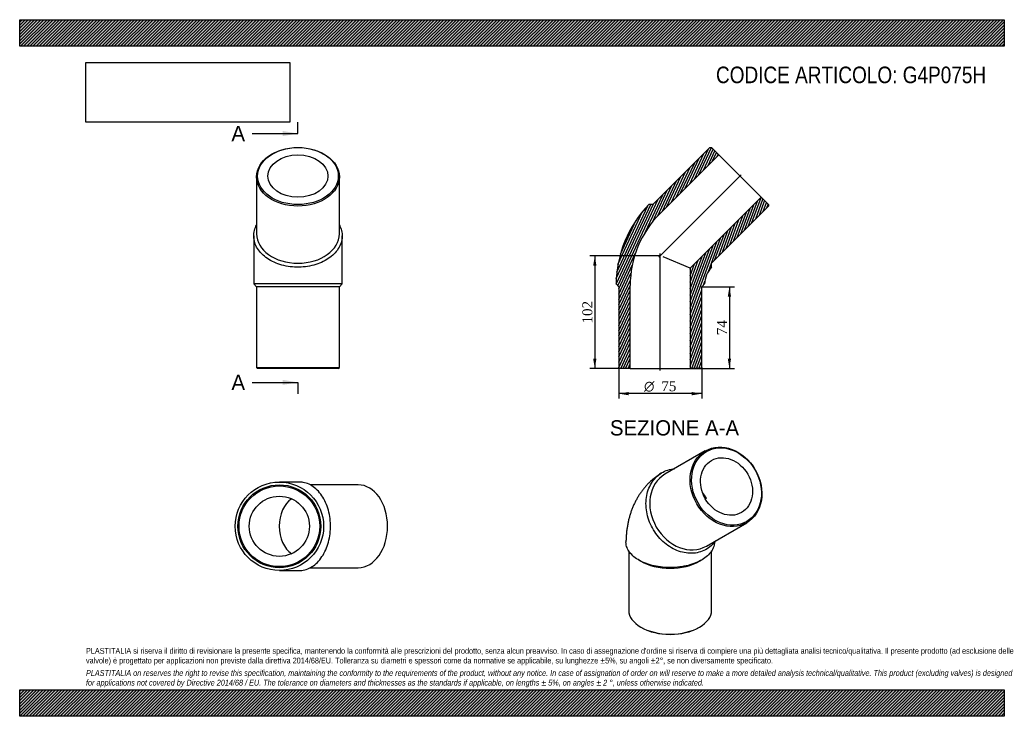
# Model space of a CAD drawing. Header units: millimetres. Extents: x 0 to 891, y 0 to 630.
import ezdxf
from ezdxf.enums import TextEntityAlignment as Align
from ezdxf.lldxf.tags import DXFTag

# ---------------------------------------------------------------- set-up
doc = ezdxf.new("R2010")
doc.units = ezdxf.units.MM
doc.header["$LTSCALE"] = 3
for name, color, linetype in [('Default', 7, 'Continuous'), ('DV4_Default', 7, 'Continuous'), ('G4P075H', 7, 'Continuous')]:
    doc.layers.add(name, color=color, linetype=linetype)
doc.styles.add('SEACAD_Solid_Edge_ANSI', font='seans.ttf')
doc.styles.add('SEACAD_Solid_Edge_ANSI1_Symbols', font='semeca1.ttf')
doc.styles.add('SEACAD_Times_New_Roman', font='times.ttf')
tags = doc.linetypes.add('CENTER2', pattern=[28.575000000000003, 19.05, -3.175, 3.175, -3.175]).pattern_tags.tags
tags[10:11] = [DXFTag(74, 4), DXFTag(75, 0), DXFTag(340, '0'), DXFTag(46, 0.0), DXFTag(50, 0.0), DXFTag(44, 0.0), DXFTag(45, 0.0)]
tags[8:9] = [DXFTag(74, 4), DXFTag(75, 0), DXFTag(340, '0'), DXFTag(46, 0.0), DXFTag(50, 0.0), DXFTag(44, 0.0), DXFTag(45, 0.0)]
tags[6:7] = [DXFTag(74, 4), DXFTag(75, 0), DXFTag(340, '0'), DXFTag(46, 0.0), DXFTag(50, 0.0), DXFTag(44, 0.0), DXFTag(45, 0.0)]
tags[4:5] = [DXFTag(74, 4), DXFTag(75, 0), DXFTag(340, '0'), DXFTag(46, 0.0), DXFTag(50, 0.0), DXFTag(44, 0.0), DXFTag(45, 0.0)]
doc.dimstyles.new('ANSImm', dxfattribs={"dimtxt": 9, "dimasz": 9, "dimexe": 4.5, "dimexo": 0, "dimgap": 2.25, "dimtad": 1, "dimdsep": 46, "dimtxsty": 'SEACAD_Times_New_Roman', "dimblk1": '_SE_FILLED', "dimblk2": '_SE_FILLED', "dimsah": 1, "dimcen": 4.5, "dimazin": 0, "dimtfac": 0.85, "dimtdec": 3, "dimtofl": 0, "dimtmove": 0, "dimatfit": 3, "dimfxl": 1, "dimarcsym": 0})
picture_1 = doc.add_image_def('image1.jpg', size_in_pixel=(4302, 1260))
pattern_1 = [(45, (0, 0), (-1.414213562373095, 1.414213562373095), [])]

# ---------------------------------------------------------------- blocks, each defined once
blk = doc.blocks.new('SE')
at = {"layer": 'G4P075H', "color": 7, "linetype": 'Continuous'}
for p, q in [((620.3766012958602, 240.0313301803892), (583.8766065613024, 218.95803878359)), ((621.3766193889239, 154.0061409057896), (657.8766141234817, 175.0794323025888)), ((551.1266177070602, 149.5679594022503), (551.1266227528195, 95.93302043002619)), ((626.1266227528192, 95.93302748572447), (626.1266177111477, 149.5245146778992)), ((560.3509681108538, 141.2436099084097), (562.1101095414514, 140.2279691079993)), ((615.1431276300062, 140.2279740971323), (616.9378531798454, 141.2641598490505)), ((562.1101151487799, 80.62371514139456), (562.8172220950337, 80.21546674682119)), ((614.4360263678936, 80.21547160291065), (615.1431332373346, 80.62372013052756))]:
    blk.add_line(p, q, dxfattribs=at)
blk.add_arc((645.0009850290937, 156.8660867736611), 46.83610633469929, 120.315526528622, 121.6424903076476, dxfattribs=at)
for centre, major_axis, ratio in [((639.1266077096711, 207.5553812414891), (18.75000641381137, -32.4759489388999), 0.8164965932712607), ((639.6266076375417, 207.8440564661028), (-18.2500062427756, 31.60992363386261), 0.8164965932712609), ((639.6266076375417, 207.8440564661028), (13.60000465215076, -23.55588829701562), 0.8164965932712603)]:
    blk.add_ellipse(centre, major_axis=major_axis, ratio=ratio, dxfattribs=at)
for centre, major_axis, ratio, start_param, end_param in [((602.6266129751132, 186.4820898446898), (18.75000641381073, -32.47594893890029), 0.8164965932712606, 3.141592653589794, 6.283185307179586), ((602.1266130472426, 186.1934146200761), (13.60000465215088, -23.55588829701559), 0.8164965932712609, 1.570796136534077, 1.795449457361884), ((588.6266171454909, 155.53727792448), (37.49999999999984, 3.527849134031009e-06), 0.5773502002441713, 3.926990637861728, 5.497787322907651), ((588.6266227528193, 95.93302395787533), (-37.49999999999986, -3.527849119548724e-06), 0.5773502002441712, 0, 3.141592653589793), ((588.6266228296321, 95.11652732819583), (-36.49999999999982, -3.433773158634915e-06), 0.5773502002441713, 0.7853979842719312, 2.356194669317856)]:
    blk.add_ellipse(centre, major_axis=major_axis, ratio=ratio, start_param=start_param, end_param=end_param, dxfattribs=at)
for points, knots in [([(567.7923450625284, 201.4177843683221), (568.3507230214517, 203.7269919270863), (569.118721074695, 205.9006886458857), (571.0616869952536, 209.9850084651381), (572.2508281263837, 211.9077146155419), (574.95290616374, 215.3387352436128), (576.4704974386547, 216.8655932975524), (579.8438630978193, 219.5362595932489), (581.6894778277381, 220.6643926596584), (585.5645295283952, 222.4377126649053), (587.6179042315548, 223.0985957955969), (590.6489529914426, 223.6897156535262), (591.5343677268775, 223.819296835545), (592.4265819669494, 223.9077244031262)], [0, 0, 0, 0, 0.03125, 0.03125, 0.0625, 0.0625, 0.09375, 0.09375, 0.125, 0.125, 0.15625, 0.15625, 0.1690041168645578, 0.1690041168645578, 0.1690041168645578, 0.1690041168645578]), ([(580.8288964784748, 220.0536384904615), (580.1398702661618, 219.629022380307), (578.756649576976, 218.7712469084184), (576.4432398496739, 217.1518085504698), (574.0526193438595, 215.3074250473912), (571.7369873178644, 213.3322191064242), (569.5217628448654, 211.2488924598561), (567.4036219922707, 209.0554188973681), (565.3867308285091, 206.7562369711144), (563.4730208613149, 204.3538188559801), (561.6648344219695, 201.8509023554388), (559.9642516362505, 199.2498668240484), (558.3733199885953, 196.5528972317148), (556.894046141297, 193.7619597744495), (555.5284542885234, 190.8788608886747), (554.2786226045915, 187.9053159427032), (553.1467174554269, 184.8430760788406), (552.1350005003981, 181.6940102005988), (551.2458469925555, 178.4605113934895), (550.4815994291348, 175.1448012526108), (549.8448922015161, 171.7524903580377), (549.3370164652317, 168.2799402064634), (548.9635619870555, 164.7629440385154), (548.7182191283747, 161.1783036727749), (548.665435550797, 159.0035481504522), (548.6384325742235, 157.7549364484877)], [0, 0, 0, 0, 0.03015601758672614, 0.07166589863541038, 0.1131599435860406, 0.1546830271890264, 0.1962778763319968, 0.2379879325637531, 0.2798574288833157, 0.3219313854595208, 0.3642554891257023, 0.4068758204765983, 0.4498383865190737, 0.493188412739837, 0.5369693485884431, 0.5812215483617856, 0.625980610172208, 0.6712753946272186, 0.7171258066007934, 0.7635405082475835, 0.8105148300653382, 0.858029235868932, 0.9060487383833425, 0.9545236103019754, 1, 1, 1, 1]), ([(630.0158900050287, 158.9817294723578), (629.7483052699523, 158.6050708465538), (629.4726865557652, 158.2360425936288), (627.8431055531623, 156.1589742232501), (626.2976938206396, 154.5999008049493), (622.9305700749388, 151.9309324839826), (621.1169045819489, 150.8182939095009), (617.2311166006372, 149.0338077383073), (615.1458173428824, 148.3650195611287), (610.8905227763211, 147.5343871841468), (608.7006646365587, 147.3603311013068), (601.9392581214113, 147.5799295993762), (597.3588104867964, 148.7150815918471), (590.7344184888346, 151.8084178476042), (588.6105267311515, 153.0496847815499), (584.5272461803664, 155.9425638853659), (582.550180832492, 157.6153983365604), (578.9163046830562, 161.2555045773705), (577.2450676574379, 163.2274533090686), (574.1965293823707, 167.4777546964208), (572.8285073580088, 169.7529764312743), (570.5093659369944, 174.4161799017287), (569.5403187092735, 176.8273014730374), (567.9992361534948, 181.8152547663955), (567.4522923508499, 184.3117178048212), (566.7896229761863, 189.300772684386), (566.6753817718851, 191.818181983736), (566.9003312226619, 196.7263540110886), (567.2339671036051, 199.108576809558), (567.7923450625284, 201.4177843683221)], [0.5559159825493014, 0.5559159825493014, 0.5559159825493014, 0.5559159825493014, 0.5625, 0.5625, 0.59375, 0.59375, 0.625, 0.625, 0.65625, 0.65625, 0.6875, 0.6875, 0.75, 0.75, 0.78125, 0.78125, 0.8125, 0.8125, 0.84375, 0.84375, 0.875, 0.875, 0.90625, 0.90625, 0.9375, 0.9375, 0.96875, 0.96875, 1, 1, 1, 1]), ([(628.6389153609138, 157.0723785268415), (628.6233396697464, 156.6532770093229), (628.5880613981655, 156.2353052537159), (628.335189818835, 154.3216588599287), (627.8855501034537, 152.8361479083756), (626.4657833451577, 149.9033334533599), (625.5181098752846, 148.5009255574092), (623.1650295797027, 145.8188153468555), (621.7401282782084, 144.5261114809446), (618.5040362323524, 142.1467683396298), (616.7022196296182, 141.0603198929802), (612.7334653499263, 139.0924496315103), (610.5514279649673, 138.2098368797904), (606.0024309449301, 136.73002093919), (603.6157485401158, 136.1209154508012), (596.1106542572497, 134.6967078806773), (590.8493187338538, 134.3268631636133), (582.9803555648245, 134.6692685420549), (580.4127539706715, 134.9297839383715), (575.38569314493, 135.7365836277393), (572.9029120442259, 136.2916121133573), (568.2381795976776, 137.6531709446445), (566.0394607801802, 138.4592032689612), (561.9115856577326, 140.3237985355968), (559.9932348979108, 141.3826042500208), (556.5965270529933, 143.6640148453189), (555.0942280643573, 144.8964663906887), (552.4981224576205, 147.5524554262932), (551.4464334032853, 148.9332576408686), (549.8197012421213, 151.7914017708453), (549.241843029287, 153.2840578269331), (548.7188943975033, 155.77486495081), (548.6219596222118, 156.7623931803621), (548.6359242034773, 157.7530788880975)], [0.4913300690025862, 0.4913300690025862, 0.4913300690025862, 0.4913300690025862, 0.5, 0.5, 0.53125, 0.53125, 0.5625, 0.5625, 0.59375, 0.59375, 0.625, 0.625, 0.65625, 0.65625, 0.6875, 0.6875, 0.75, 0.75, 0.78125, 0.78125, 0.8125, 0.8125, 0.84375, 0.84375, 0.875, 0.875, 0.90625, 0.90625, 0.9375, 0.9375, 0.96875, 0.96875, 0.9891711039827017, 0.9891711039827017, 0.9891711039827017, 0.9891711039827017])]:
    blk.add_open_spline(points, degree=3, knots=knots, dxfattribs=at)
blk.add_open_spline([(628.641195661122, 157.0714054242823), (628.6441475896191, 157.1394806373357), (628.6469577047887, 157.2040077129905), (628.6497698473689, 157.2656509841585)], degree=3, dxfattribs=at)
blk = doc.blocks.new('SE1')
at = {"layer": 'G4P075H', "color": 7, "linetype": 'Continuous'}
for p, q in [((214.2910917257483, 487.9006825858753), (214.2910917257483, 436.2818875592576)), ((289.2910917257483, 436.2818875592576), (289.2910917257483, 487.9006825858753)), ((211.7910917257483, 434.5014024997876), (211.7910917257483, 390.9829263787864)), ((291.7910917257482, 390.9832132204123), (291.7910917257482, 434.5016834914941)), ((211.7953411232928, 390.9786482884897), (214.2910917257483, 388.4828976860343)), ((289.2910917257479, 388.4828976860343), (214.2910917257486, 388.4828976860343)), ((214.2910917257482, 388.4828976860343), (214.2910917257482, 315.4828976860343)), ((289.2910917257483, 388.4828976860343), (291.7846945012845, 390.9765004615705)), ((289.2910917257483, 315.4828976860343), (289.2910917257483, 388.4828976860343)), ((214.2910917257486, 315.4828976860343), (289.2910917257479, 315.4828976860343)), ((214.2910917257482, 315.4828976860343), (215.2910917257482, 314.4828976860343)), ((288.2910917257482, 314.4828976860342), (215.2910917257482, 314.4828976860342)), ((288.2910917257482, 314.4828976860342), (289.2910917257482, 315.4828976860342))]:
    blk.add_line(p, q, dxfattribs=at)
blk.add_arc((251.7915436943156, -4376.64502503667), 4767.79571609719, 89.51931510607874, 90.48069176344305, dxfattribs=at)
for centre, major_axis, ratio in [((251.7910917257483, 487.9006825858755), (37.49999999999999, -1.387778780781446e-14), 0.7071067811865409), ((251.7910917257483, 488.6077893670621), (36.49999999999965, 0), 0.7071067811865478), ((251.7910917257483, 488.6077893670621), (27.2, -2.775557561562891e-14), 0.7071067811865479)]:
    blk.add_ellipse(centre, major_axis=major_axis, ratio=ratio, dxfattribs=at)
blk.add_ellipse((251.7910917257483, 436.2818875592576), major_axis=(-37.50000000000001, -1.040834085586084e-14), ratio=0.7071067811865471, start_param=0, end_param=3.141592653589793, dxfattribs=at)
blk.add_open_spline([(289.2939178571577, 444.3451169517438), (289.4756677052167, 443.9983221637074), (289.6482008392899, 443.648259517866), (290.6298326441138, 441.5237049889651), (291.1952298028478, 439.7061734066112), (291.8163550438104, 436.0463437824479), (291.8746938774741, 434.1772408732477), (291.4701315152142, 430.4689863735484), (291.0147813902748, 428.6529285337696), (289.6084660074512, 425.0952845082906), (288.6426943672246, 423.3384080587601), (286.2783332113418, 420.0395239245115), (284.879130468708, 418.4834736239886), (281.6416543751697, 415.560268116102), (279.8071989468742, 414.2040165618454), (275.8523404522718, 411.7995311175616), (273.7121507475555, 410.7337956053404), (269.1106204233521, 408.8957909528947), (266.7202351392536, 408.1513067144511), (261.7669501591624, 406.998699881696), (259.1743441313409, 406.5890675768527), (253.969986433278, 406.1437039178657), (251.3650924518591, 406.1034443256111), (246.1499099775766, 406.3854194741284), (243.5275051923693, 406.714200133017), (238.5025504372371, 407.712894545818), (236.0714638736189, 408.3823433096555), (229.0285388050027, 410.9131842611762), (224.8611809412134, 413.2319482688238), (219.723890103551, 417.4736345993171), (218.2296676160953, 418.986274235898), (215.6672769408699, 422.2043886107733), (214.5933439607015, 423.9291208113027), (212.965778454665, 427.4453495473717), (212.3996966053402, 429.2448225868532), (211.7671375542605, 432.9272746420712), (211.7085906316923, 434.8050502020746), (212.1029435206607, 438.4820514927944), (212.5509879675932, 440.3017960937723), (213.5574104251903, 442.8558054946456), (213.8962985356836, 443.5959715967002), (214.2762234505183, 444.3225413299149)], degree=3, knots=[0.3062657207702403, 0.3062657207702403, 0.3062657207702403, 0.3062657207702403, 0.3125, 0.3125, 0.34375, 0.34375, 0.375, 0.375, 0.40625, 0.40625, 0.4375, 0.4375, 0.46875, 0.46875, 0.5, 0.5, 0.53125, 0.53125, 0.5625, 0.5625, 0.59375, 0.59375, 0.625, 0.625, 0.65625, 0.65625, 0.6875, 0.6875, 0.75, 0.75, 0.78125, 0.78125, 0.8125, 0.8125, 0.84375, 0.84375, 0.875, 0.875, 0.90625, 0.90625, 0.9193346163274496, 0.9193346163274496, 0.9193346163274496, 0.9193346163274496], dxfattribs=at)
blk = doc.blocks.new('SE2')
at = {"layer": 'G4P075H', "color": 7, "linetype": 'Continuous'}
for p, q in [((253.021318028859, 211.8633608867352), (234.9951819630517, 211.8633608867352)), ((306.3956931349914, 209.3633608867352), (262.8449436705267, 209.3633608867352)), ((262.8292362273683, 134.3633608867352), (306.3956931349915, 134.3633608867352)), ((234.9951907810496, 131.8633608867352), (253.0208627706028, 131.8633608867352))]:
    blk.add_line(p, q, dxfattribs=at)
for centre, radius in [((235.0031540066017, 171.8634787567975), 40.00815221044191), ((234.9779082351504, 171.8633608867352), 37.5), ((234.9779082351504, 171.8633608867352), 36.5), ((234.9779082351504, 171.8633608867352), 27.2)]:
    blk.add_circle(centre, radius, dxfattribs=at)
for centre, major_axis, ratio, start_param, end_param in [((306.3956931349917, 171.8633608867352), (1.387778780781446e-14, -37.5), 0.7071067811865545, 0, 3.141592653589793), ((254.0697913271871, 171.8633608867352), (2.42861286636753e-14, -27.19999999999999), 0.7071067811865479, 3.565327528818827, 5.859450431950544)]:
    blk.add_ellipse(centre, major_axis=major_axis, ratio=ratio, start_param=start_param, end_param=end_param, dxfattribs=at)
blk.add_open_spline([(253.0338633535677, 131.8637958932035), (253.7554677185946, 131.8641429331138), (254.4779605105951, 131.9033931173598), (257.0505151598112, 132.1843210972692), (258.8646111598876, 132.6396712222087), (262.4177843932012, 134.0459866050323), (264.1721205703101, 135.0117582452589), (267.4653911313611, 137.3761194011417), (269.0183551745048, 138.7753221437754), (271.9347198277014, 142.0127982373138), (273.287222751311, 143.8472536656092), (275.6839435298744, 147.8021121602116), (276.745614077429, 149.9423018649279), (278.575622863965, 154.5438321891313), (279.3163071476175, 156.9342174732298), (280.4625428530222, 161.8875024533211), (280.8696067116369, 164.4801084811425), (281.312132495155, 169.6844661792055), (281.3521162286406, 172.2893601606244), (281.0719648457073, 177.5045426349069), (280.7453112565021, 180.1269474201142), (279.7523709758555, 185.1519021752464), (279.0865305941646, 187.5829887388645), (276.5673833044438, 194.6259138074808), (274.2570103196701, 198.79327167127), (270.0259966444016, 203.9305625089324), (268.5165827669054, 205.4247849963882), (265.3043430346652, 207.9871756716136), (263.5822835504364, 209.061108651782), (260.0707724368, 210.6886741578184), (258.2733683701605, 211.2547560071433), (255.3057371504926, 211.7650420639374), (254.163634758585, 211.8620735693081), (253.0252019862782, 211.862593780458)], degree=3, knots=[0.3628500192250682, 0.3628500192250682, 0.3628500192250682, 0.3628500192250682, 0.375, 0.375, 0.40625, 0.40625, 0.4375, 0.4375, 0.46875, 0.46875, 0.5, 0.5, 0.53125, 0.53125, 0.5625, 0.5625, 0.59375, 0.59375, 0.625, 0.625, 0.65625, 0.65625, 0.6875, 0.6875, 0.75, 0.75, 0.78125, 0.78125, 0.8125, 0.8125, 0.84375, 0.84375, 0.8629188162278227, 0.8629188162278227, 0.8629188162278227, 0.8629188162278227], dxfattribs=at)
blk = doc.blocks.new('SE4')
at = {"color": 7, "linetype": 'Continuous', "style": 'SEACAD_Solid_Edge_ANSI'}
blk.add_text('A', height=13.8, dxfattribs=at).set_placement((191.6166731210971, 533.9161439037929), align=Align.TOP_LEFT)
blk = doc.blocks.new('SE5')
at = {"color": 7, "linetype": 'Continuous', "style": 'SEACAD_Solid_Edge_ANSI'}
blk.add_text('A', height=13.8, dxfattribs=at).set_placement((191.6166731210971, 308.9112846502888), align=Align.TOP_LEFT)
blk = doc.blocks.new('SEANNOT_GROUP')
at = {"linetype": 'Continuous'}
blk.add_hatch(color=7, dxfattribs=at).paths.add_polyline_path([(237.9910914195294, 524.7161438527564), (251.7910917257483, 527.0161439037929), (237.9910914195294, 529.3161439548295)])
at = {"color": 7, "linetype": 'Continuous'}
blk.add_lwpolyline([(210.3910917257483, 527.0161439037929), (251.7910917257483, 527.0161439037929)], dxfattribs=at)
blk = doc.blocks.new('SEANNOT_GROUP1')
at = {"linetype": 'Continuous'}
blk.add_hatch(color=7, dxfattribs=at).paths.add_polyline_path([(237.9910914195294, 299.7112845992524), (251.7910917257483, 302.0112846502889), (237.9910914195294, 304.3112847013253)])
at = {"color": 7, "linetype": 'Continuous'}
blk.add_lwpolyline([(210.3910917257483, 302.0112846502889), (251.7910917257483, 302.0112846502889)], dxfattribs=at)
blk = doc.blocks.new('SE3')
at = {"layer": 'Default', "color": 7, "linetype": 'CENTER2'}
for p, q in [((251.7910917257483, 527.0161439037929), (251.7910917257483, 537.3661439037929)), ((251.7910917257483, 302.0112846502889), (251.7910917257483, 291.6612846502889))]:
    blk.add_line(p, q, dxfattribs=at)
at = {"layer": 'Default', "color": 7, "linetype": 'CENTER2', "const_width": 0.0001}
blk.add_lwpolyline([(251.7910917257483, 527.0161439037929), (251.7910917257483, 302.0112846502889)], dxfattribs=at)
at = {"layer": 'Default'}
for name in ['SE4', 'SEANNOT_GROUP', 'SE5', 'SEANNOT_GROUP1']:
    blk.add_blockref(name, (0, 0), dxfattribs=at)
blk = doc.blocks.new('SE6')
at = {"layer": 'G4P075H', "linetype": 'Continuous'}
h = blk.add_hatch(dxfattribs=at)
h.set_pattern_fill('LINE', scale=0.6299212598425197, angle=65, style=0)
h.set_pattern_definition([(65, (0, 0), (-1.8126155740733, 0.8452365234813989), [])])
edge = h.paths.add_edge_path()
edge.add_line((632.5551518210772, 507.8410938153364), (625.9790587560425, 514.4171868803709))
edge.add_line((625.9790587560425, 514.4171868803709), (624.5648451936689, 514.4171868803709))
edge.add_line((624.564845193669, 514.4171868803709), (572.9460501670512, 462.7983918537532))
edge.add_line((572.9460501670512, 462.7983918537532), (569.4254308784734, 462.7983918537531))
edge.add_arc((644.847330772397, 389.4828976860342), 105.1837661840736, 135.8113634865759, 179.1886365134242)
edge.add_line((539.6741108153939, 390.9723514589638), (542.1635645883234, 388.4828976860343))
edge.add_line((542.1635645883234, 388.4828976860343), (542.1635645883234, 315.4828976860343))
edge.add_line((542.1635645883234, 315.4828976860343), (543.1635645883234, 314.4828976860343))
edge.add_line((543.1635645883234, 314.4828976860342), (552.4635645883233, 314.4828976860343))
edge.add_line((552.4635645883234, 314.4828976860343), (552.4635645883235, 389.4828976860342))
edge.add_arc((644.847330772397, 389.4828976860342), 92.38376618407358, 135, 180, ccw=False)
edge.add_line((579.522143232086, 454.808085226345), (632.5551518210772, 507.8410938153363))
h = blk.add_hatch(dxfattribs=at)
h.set_pattern_fill('LINE', scale=0.6299212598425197, angle=70, style=0)
h.set_pattern_definition([(70, (0, 0), (-1.879385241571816, 0.6840402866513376), [])])
edge = h.paths.add_edge_path()
edge.add_line((677.5978537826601, 462.7983918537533), (671.0217607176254, 469.3744849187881))
edge.add_line((671.0217607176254, 469.3744849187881), (606.8635645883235, 405.216288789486))
edge.add_line((606.8635645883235, 405.216288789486), (606.8635645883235, 314.4828976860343))
edge.add_line((606.8635645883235, 314.4828976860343), (616.1635645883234, 314.4828976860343))
edge.add_line((616.1635645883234, 314.4828976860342), (617.1635645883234, 315.4828976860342))
edge.add_line((617.1635645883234, 315.4828976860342), (617.1635645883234, 388.4828976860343))
edge.add_line((617.1635645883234, 388.4828976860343), (619.7111611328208, 391.0304942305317))
edge.add_arc((644.847330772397, 389.4828976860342), 25.18376618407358, 138.523168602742, 176.476831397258, ccw=False)
edge.add_line((625.9790587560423, 406.1625376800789), (625.9790587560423, 409.765383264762))
edge.add_line((625.9790587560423, 409.765383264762), (677.5978537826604, 461.3841782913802))
edge.add_line((677.5978537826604, 461.3841782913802), (677.59785378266, 462.7983918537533))
at = {"layer": 'DV4_Default', "color": 7, "linetype": 'CENTER2'}
for p, q in [((578.4726289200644, 415.2919620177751), (653.0258931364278, 489.8452262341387)), ((579.6635645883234, 312.7328976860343), (579.6635645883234, 418.473834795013))]:
    blk.add_line(p, q, dxfattribs=at)
at = {"layer": 'G4P075H', "color": 7, "linetype": 'Continuous'}
for p, q in [((624.5648451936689, 514.4171868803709), (572.9460501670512, 462.7983918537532)), ((624.5648451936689, 514.4171868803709), (625.9790587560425, 514.4171868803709)), ((632.5551518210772, 507.8410938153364), (625.9790587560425, 514.4171868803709)), ((579.522143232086, 454.808085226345), (632.5551518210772, 507.8410938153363)), ((632.5551518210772, 507.8410938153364), (671.0217607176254, 469.374484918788)), ((671.0217607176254, 469.3744849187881), (606.8635645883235, 405.216288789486)), ((677.5978537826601, 462.7983918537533), (671.0217607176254, 469.3744849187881)), ((572.9460501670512, 462.7983918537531), (569.4254308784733, 462.7983918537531)), ((625.9790587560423, 409.765383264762), (677.5978537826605, 461.3841782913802)), ((677.5978537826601, 462.7983918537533), (677.5978537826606, 461.3841782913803)), ((606.8635645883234, 405.216288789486), (582.2426339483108, 415.4146121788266)), ((606.8635645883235, 405.216288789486), (606.8635645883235, 314.4828976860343)), ((625.9790587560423, 406.1625376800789), (625.9790587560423, 409.765383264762)), ((539.6741108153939, 390.9723514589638), (542.1635645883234, 388.4828976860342)), ((542.1635645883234, 388.4828976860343), (542.1635645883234, 315.4828976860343)), ((552.4635645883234, 314.4828976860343), (552.4635645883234, 389.4828976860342)), ((617.1635645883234, 388.4828976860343), (619.7111611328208, 391.0304942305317)), ((617.1635645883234, 315.4828976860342), (617.1635645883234, 388.4828976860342)), ((543.1635645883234, 314.4828976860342), (542.1635645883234, 315.4828976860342)), ((552.4635645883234, 314.4828976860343), (543.1635645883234, 314.4828976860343)), ((552.4635645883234, 314.4828976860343), (606.8635645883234, 314.4828976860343)), ((616.1635645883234, 314.4828976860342), (606.8635645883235, 314.4828976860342)), ((617.1635645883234, 315.4828976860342), (616.1635645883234, 314.4828976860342))]:
    blk.add_line(p, q, dxfattribs=at)
for radius, start, end in [(105.1837661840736, 135.8113634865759, 179.1886365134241), (92.38376618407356, 135.0000000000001, 180), (25.18376618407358, 138.523168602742, 176.476831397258)]:
    blk.add_arc((644.847330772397, 389.4828976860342), radius, start, end, dxfattribs=at)
blk = doc.blocks.new('DMBLK7')
at = {"layer": 'Default', "linetype": 'Continuous'}
for points in [[(643.752461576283, 379.4828976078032), (642.2524615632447, 388.4828976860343), (640.7524615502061, 379.4828976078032)], [(643.752461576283, 323.4828968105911), (640.7524615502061, 323.4828968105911), (642.2524615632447, 314.48289673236)]]:
    blk.add_hatch(color=7, dxfattribs=at).paths.add_polyline_path(points)
at = {"layer": 'Default', "color": 7, "linetype": 'Continuous'}
for p, q in [((617.1635645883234, 388.4828976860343), (646.7524616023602, 388.4828976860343)), ((642.2524615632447, 388.4828976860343), (642.2524615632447, 314.48289673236)), ((606.8635645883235, 314.4828976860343), (646.7524616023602, 314.4828976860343))]:
    blk.add_line(p, q, dxfattribs=at)
at = {"layer": 'Default', "color": 7, "linetype": 'Continuous', "style": 'SEACAD_Times_New_Roman'}
blk.add_text('74', height=9, rotation=90, dxfattribs=at).set_placement((631.0024615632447, 344.658252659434), align=Align.TOP_LEFT)
blk = doc.blocks.new('_SE_FILLED')
at = {"color": 0}
blk.add_line((0, 0), (-1, 0), dxfattribs=at)
blk.add_solid([(0, 0), (-1, -0.1665), (-1, 0.1665), (0, 0)], dxfattribs=at)
blk = doc.blocks.new('GDimGGroup')
at = {"layer": 'Default', "linetype": 'Continuous'}
for points in [[(551.1635635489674, 290.3040016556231), (551.1635635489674, 293.3040016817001), (542.1635634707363, 291.8040016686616)], [(608.1635645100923, 290.3040016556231), (617.1635645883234, 291.8040016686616), (608.1635645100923, 293.3040016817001)]]:
    blk.add_hatch(color=7, dxfattribs=at).paths.add_polyline_path(points)
at = {"layer": 'Default', "color": 7, "linetype": 'Continuous'}
for p, q in [((542.1635645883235, 315.4828976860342), (542.1635645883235, 287.3040016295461)), ((617.1635645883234, 315.4828976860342), (617.1635645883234, 287.3040016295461)), ((617.1635645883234, 291.8040016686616), (542.1635634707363, 291.8040016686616))]:
    blk.add_line(p, q, dxfattribs=at)
for s, style, p in [('O', 'SEACAD_Solid_Edge_ANSI1_Symbols', (565.0073405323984, 303.0540016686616)), ('75', 'SEACAD_Times_New_Roman', (580.6704984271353, 303.0540016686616))]:
    blk.add_text(s, height=9, dxfattribs=dict(at, style=style)).set_placement(p, align=Align.TOP_LEFT)
blk = doc.blocks.new('DMBLK8')
at = {"layer": 'Default', "linetype": 'Continuous'}
for points in [[(518.9337622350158, 407.4828976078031), (521.9337622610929, 407.4828976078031), (520.4337622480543, 416.4828976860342)], [(518.9337622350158, 323.4828922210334), (520.4337622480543, 314.4828921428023), (521.9337622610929, 323.4828922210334)]]:
    blk.add_hatch(color=7, dxfattribs=at).paths.add_polyline_path(points)
at = {"layer": 'Default', "color": 7, "linetype": 'Continuous'}
for p, q in [((579.6635645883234, 416.4828976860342), (515.9337622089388, 416.4828976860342)), ((520.4337622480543, 416.4828976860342), (520.4337622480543, 314.4828921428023)), ((552.4635645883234, 314.4828976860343), (515.9337622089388, 314.4828976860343))]:
    blk.add_line(p, q, dxfattribs=at)
at = {"layer": 'Default', "color": 7, "linetype": 'Continuous', "style": 'SEACAD_Times_New_Roman'}
blk.add_text('102', height=9, rotation=90, dxfattribs=at).set_placement((509.1837622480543, 355.2459280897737), align=Align.TOP_LEFT)

msp = doc.modelspace()

# ---------------------------------------------------------------- hatches: boundary and pattern name
at = {"layer": 'Default', "linetype": 'Continuous'}
h = msp.add_hatch(dxfattribs=at)
h.set_pattern_fill('LINE', scale=0.6299212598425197, angle=45, style=0)
h.set_pattern_definition(pattern_1)
h.paths.add_polyline_path([(891, 606.0000098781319), (891, 630.0000098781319), (7.650947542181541e-06, 630.0000098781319), (7.650947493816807e-06, 606.0000098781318)])
for points in [[(891, 606.0000098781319), (891, 630.0000098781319), (7.650947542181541e-06, 630.0000098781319), (7.650947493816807e-06, 606.0000098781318)], [(890.9999878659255, -8.595717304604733e-06), (890.9999878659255, 23.99999999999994), (-1.213407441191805e-05, 23.99999999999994), (-1.213407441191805e-05, -8.595717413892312e-06)]]:
    msp.add_hatch(color=7, dxfattribs=at).paths.add_polyline_path(points)
h = msp.add_hatch(dxfattribs=at)
h.set_pattern_fill('LINE', scale=0.6299212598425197, angle=45, style=0)
h.set_pattern_definition(pattern_1)
h.paths.add_polyline_path([(890.9999878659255, -8.595717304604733e-06), (890.9999878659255, 23.99999999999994), (-1.213407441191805e-05, 23.99999999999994), (-1.213407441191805e-05, -8.595717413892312e-06)])

# ---------------------------------------------------------------- linework, layer by layer
at = {"layer": 'Default', "color": 7, "linetype": 'Continuous'}
for p, q in [((7.650947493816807e-06, 630.0000098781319), (890.9999999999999, 630.0000098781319)), ((7.650947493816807e-06, 606.0000098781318), (7.650947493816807e-06, 630.0000098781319)), ((891, 630.0000098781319), (891, 606.0000098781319)), ((891, 606.0000098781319), (7.650947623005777e-06, 606.0000098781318)), ((-1.213407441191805e-05, 23.99999999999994), (890.9999878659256, 23.99999999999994)), ((-1.213407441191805e-05, -8.595717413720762e-06), (-1.213407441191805e-05, 23.99999999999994)), ((890.9999878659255, 23.99999999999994), (890.9999878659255, -8.595717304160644e-06)), ((890.9999878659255, -8.595717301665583e-06), (-1.213407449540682e-05, -8.595717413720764e-06))]:
    msp.add_line(p, q, dxfattribs=at)

# ---------------------------------------------------------------- block references
at = {"layer": 'Default'}
for name in ['SE3', 'SE1', 'SE6', 'GDimGGroup', 'SE', 'SE2']:
    msp.add_blockref(name, (0, 0), dxfattribs=at)

# ---------------------------------------------------------------- texts
at = {"layer": 'Default', "color": 7, "linetype": 'Continuous', "style": 'SEACAD_Solid_Edge_ANSI'}
msp.add_text('SEZIONE A-A', height=13.8, dxfattribs=at).set_placement((534.0895637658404, 267.760740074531), align=Align.TOP_LEFT)
at = {"layer": 'Default', "attachment_point": 1}
for s, insert, char_height, width in [('{\\fArial Narrow|b0||i0||c0|p34;\\C7;\\H15.;\\W1.;CODICE ARTICOLO: G4P075H}', (630.1071913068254, 587.6038530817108), 15, 245.4306268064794), ("{\\fArial Narrow|b0||i0||c0|p34;\\C7;\\H5.25;\\W1.;PLASTITALIA si riserva il diritto di revisionare la presente specifica, mantenendo la conformità alle prescrizioni del prodotto, senza alcun preavviso. In caso di assegnazione d'ordine si riserva di compiere una più dettagliata analisi tecnico/qualitativa. Il presente prodotto (ad esclusione delle \\P}{\\fArial Narrow|b0||i0||c0|p34;\\C7;\\H5.25;\\W1.;valvole) è progettato per applicazioni non previste dalla direttiva 2014/68/EU. Tolleranza su diametri e spessori come da normative se applicabile, su lunghezze ±5%, su angoli ±2°, se non diversamente specificato.\\P}{\\fArial Narrow|b0||i0||c0|p34;\\C7;\\H1.5;\\W1.;   \\P}{\\fArial Narrow|b0||i1||c0|p34;\\C7;\\H5.25;\\W1.;PLASTITALIA on reserves the right to revise this specification, maintaining the conformity to the requirements of the product, without any notice. In case of assignation of order on will reserve to make a more detailed analysis technical/qualitative. This product (excluding valves) is designed \\P}{\\fArial Narrow|b0||i1||c0|p34;\\C7;\\H5.25;\\W1.;for applications not covered by Directive 2014/68 / EU. The tolerance on diameters and thicknesses as the standards if applicable, on lengths ± 5%, on angles ± 2 °, unless otherwise indicated.\\P}", (59.99998786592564, 61.80709567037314), 5.25, 770.9999999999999)]:
    msp.add_mtext(s, dxfattribs=dict(at, insert=insert, char_height=char_height, width=width))

# ---------------------------------------------------------------- dimensions: what is measured, and where the dimension line sits
at = {"layer": 'Default', "color": 7, "linetype": 'Continuous'}
for base, p1, p2, picture, middle in [((509.8631274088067, 325.8430142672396), (579.6635645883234, 416.4828976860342), (552.4635645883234, 314.4828976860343), 'DMBLK8', (520.4337622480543, 365.4828949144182)), ((642.2524615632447, 314.4828976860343), (617.1635645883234, 388.4828976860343), (606.8635645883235, 314.4828976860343), 'DMBLK7', (642.2524615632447, 351.4828972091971))]:
    dim = msp.add_linear_dim(base=base, p1=p1, p2=p2, angle=90, text='\\A1;<>', dimstyle='ANSImm', dxfattribs=at)
    dim.commit()
    dim.dimension.update_dxf_attribs({"geometry": picture, "text_midpoint": middle, "dimtype": 160})

# ---------------------------------------------------------------- pictures from other files: only their frames are drawn
image = msp.add_image(picture_1, insert=(60.00000765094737, 537.3095338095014), size_in_units=(184.3714285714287, 54))
image.dxf.flags = 7

doc.saveas('drawing.dxf')
